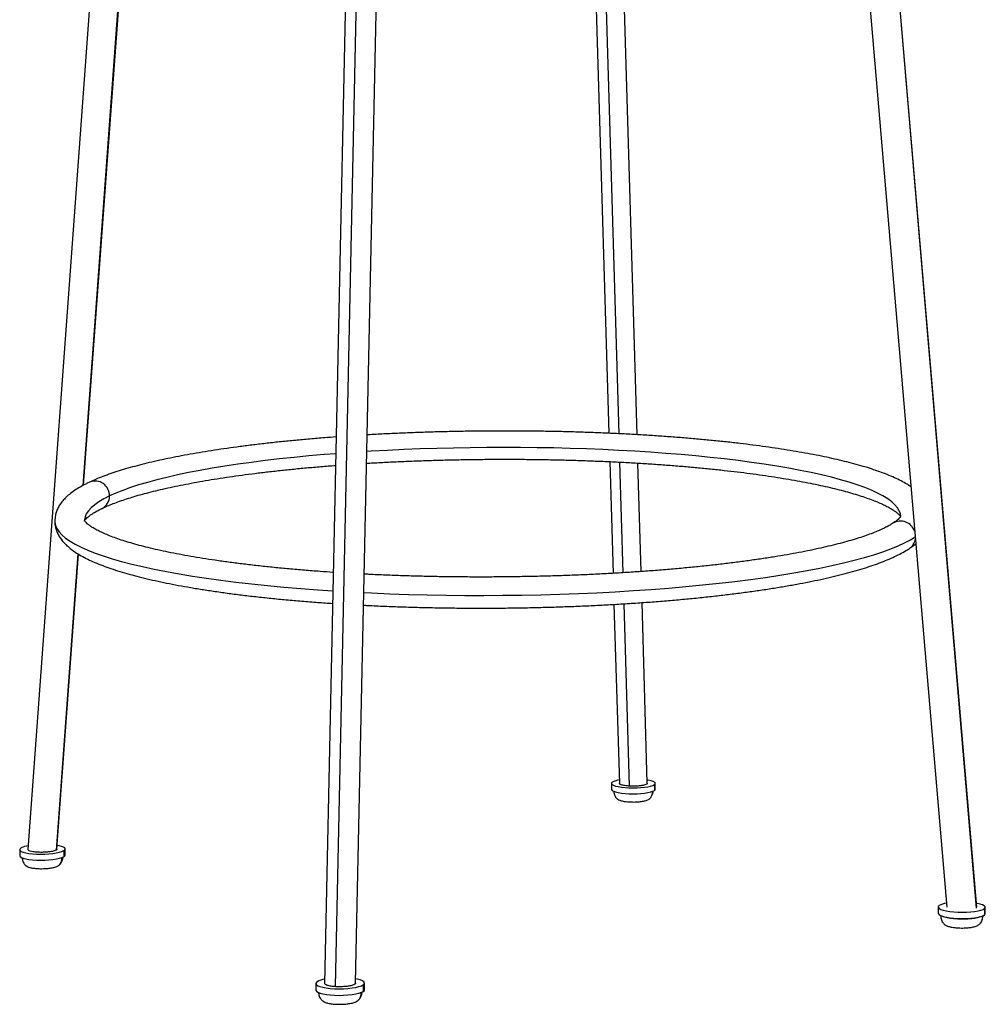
# Model space of a CAD drawing. Header units: millimetres. Extents: x -192 to 196, y 24 to 844.
# Tile 1 of 2: x -192 to 196, y 24 to 420. Entities that reach past the tile are written whole.
import ezdxf

# ---------------------------------------------------------------- set-up
doc = ezdxf.new("R2010")
doc.units = ezdxf.units.MM

msp = doc.modelspace()

# ---------------------------------------------------------------- linework, layer by layer
at = {"color": 7, "linetype": 'Continuous', "lineweight": 25}
for p, q in [((-156.16, 532.66), (-188.69, 86.48)), ((-144.71, 531.59), (-166.63, 232.8)), ((-166.28, 232.99), (-144.36, 531.79)), ((141.51, 524.99), (180.94, 63.32)), ((153.41, 525.9), (192.83, 62.93)), ((193.02, 63.28), (153.63, 526.03)), ((-59.17, 515.3), (-69.32, 32.62)), ((-54.89, 515.17), (-65.08, 31.31)), ((-56.84, 32.72), (-46.66, 515.04)), ((56.38, 253.28), (50.06, 469.24)), ((38.76, 463.92), (45.04, 253.86)), ((42.75, 465.55), (49.03, 253.67)), ((45.38, 242.46), (46.72, 197.52)), ((49.37, 242.26), (50.69, 197.76)), ((57.99, 198.24), (56.72, 241.86)), ((-168.64, 205.42), (-177.38, 86.21)), ((-177.01, 86.62), (-168.31, 205.23)), ((47.09, 185.03), (49.24, 113.05)), ((51.06, 185.27), (53.24, 111.96)), ((60.48, 113.08), (58.36, 185.76)), ((46.03, 113.05), (46.04, 110.68)), ((63.32, 112.56), (63.33, 110.19)), ((63.7, 110.71), (63.69, 113.08)), ((-192, 86.4), (-191.98, 83.95)), ((-174.28, 86.01), (-174.26, 83.56)), ((-173.68, 84.25), (-173.71, 86.7)), ((177.55, 63.36), (177.55, 60.82)), ((196.17, 62.71), (196.17, 60.18)), ((196.47, 60.69), (196.47, 63.23)), ((-72.88, 32.58), (-72.86, 29.96)), ((-53.78, 32.04), (-53.76, 29.42)), ((-53.26, 30.13), (-53.27, 32.76))]:
    msp.add_line(p, q, dxfattribs=at)
at = {"color": 7, "linetype": 'Continuous', "lineweight": 25, "flags": 128}
for points in [[(-64.84, 245.63), (-69.52, 245.26), (-75.64, 244.72), (-81.63, 244.13), (-87.49, 243.51), (-93.22, 242.84), (-98.79, 242.13), (-104.2, 241.39), (-109.44, 240.6), (-114.5, 239.78), (-119.37, 238.92), (-124.05, 238.02), (-128.52, 237.09), (-132.77, 236.13), (-136.8, 235.14), (-140.6, 234.12), (-144.17, 233.08), (-147.48, 232), (-150.54, 230.9), (-153.35, 229.78), (-155.88, 228.64)], [(162.44, 220.34), (162.31, 221.47), (161.88, 222.7), (161.15, 223.91), (160.12, 225.12), (158.8, 226.31), (157.19, 227.49), (155.3, 228.65), (153.12, 229.8), (150.67, 230.92), (147.95, 232.02), (144.98, 233.09), (141.74, 234.14), (138.26, 235.17), (134.53, 236.16), (130.57, 237.12), (126.39, 238.05), (121.98, 238.95), (117.37, 239.81), (112.56, 240.63), (107.56, 241.42), (102.37, 242.16), (97.02, 242.87), (91.49, 243.54), (85.82, 244.16), (80, 244.74), (74.05, 245.28), (67.97, 245.77), (61.78, 246.22), (55.48, 246.63), (49.1, 246.98), (42.63, 247.29), (36.09, 247.55), (29.49, 247.77), (22.84, 247.94), (16.15, 248.06), (9.43, 248.13), (2.69, 248.15), (-4.06, 248.12), (-10.8, 248.05), (-17.53, 247.93), (-24.23, 247.76), (-30.89, 247.54), (-37.51, 247.28), (-44.07, 246.96), (-50.56, 246.61), (-52.32, 246.5)], [(-155.88, 228.64), (-158.14, 227.49), (-160.13, 226.31), (-161.83, 225.12), (-163.25, 223.92), (-164.37, 222.71), (-165.19, 221.49), (-165.72, 220.26), (-165.95, 219.03), (-165.96, 218.7)], [(-177.87, 218.43), (-177.85, 218.04), (-177.6, 216.77), (-177.04, 215.5), (-176.18, 214.24), (-175.01, 212.98), (-173.54, 211.73), (-171.76, 210.5), (-169.69, 209.27), (-167.31, 208.06), (-164.63, 206.87), (-161.66, 205.7), (-158.4, 204.55), (-154.85, 203.42), (-151.02, 202.32), (-146.91, 201.25), (-142.53, 200.21), (-137.89, 199.21), (-132.99, 198.23), (-127.85, 197.3), (-122.47, 196.41), (-116.85, 195.55), (-111.02, 194.74), (-104.98, 193.97), (-98.74, 193.25), (-92.31, 192.58), (-85.7, 191.96), (-78.94, 191.38), (-72.02, 190.86), (-66, 190.46)], [(-53.52, 189.76), (-50.49, 189.62), (-43.11, 189.31), (-35.64, 189.07), (-28.11, 188.87), (-20.52, 188.74), (-12.9, 188.67), (-5.26, 188.65), (2.39, 188.69), (10.04, 188.79), (17.66, 188.94), (25.24, 189.15), (32.77, 189.42), (40.23, 189.75), (47.6, 190.13), (54.89, 190.57), (62.05, 191.06), (69.1, 191.6), (76.01, 192.19), (82.76, 192.84), (89.35, 193.53), (95.76, 194.27), (101.99, 195.06), (108.01, 195.89), (113.83, 196.76), (119.42, 197.67), (124.79, 198.62), (129.91, 199.61), (134.79, 200.63), (139.41, 201.69), (143.76, 202.77), (147.85, 203.89), (151.66, 205.02), (155.18, 206.19), (158.42, 207.37), (161.37, 208.57), (164.02, 209.79), (166.37, 211.03), (168.23, 212.15)], [(46.41, 113.57), (46.09, 113.25), (46.06, 112.91), (46.33, 112.58), (46.89, 112.27), (47.73, 111.99), (48.81, 111.74), (50.09, 111.53), (51.54, 111.38), (53.11, 111.29), (54.73, 111.26), (56.36, 111.28), (57.94, 111.37), (59.41, 111.52), (60.72, 111.72), (61.84, 111.97), (62.72, 112.25), (63.32, 112.56)], [(63.32, 112.56), (63.64, 112.89), (63.66, 113.22), (63.39, 113.55), (62.82, 113.86), (61.98, 114.14), (60.9, 114.39), (60.44, 114.47)], [(46.04, 110.68), (46.07, 110.54), (46.34, 110.21), (46.9, 109.9), (47.74, 109.61), (48.82, 109.37), (50.1, 109.16), (51.55, 109.01), (53.12, 108.91), (54.74, 108.88), (56.37, 108.91), (57.94, 109), (59.42, 109.15), (60.73, 109.35), (61.85, 109.59), (62.72, 109.88), (63.33, 110.19)], [(63.33, 110.19), (63.65, 110.52), (63.7, 110.71)], [(-174.28, 86.01), (-173.84, 86.36), (-173.71, 86.72), (-173.89, 87.07), (-174.37, 87.4), (-175.14, 87.71), (-176.17, 87.97), (-176.91, 88.11)], [(-191.41, 87.1), (-191.86, 86.75), (-192, 86.39), (-191.83, 86.04), (-191.36, 85.7), (-190.59, 85.4), (-189.56, 85.13), (-188.3, 84.91), (-186.86, 84.75), (-185.27, 84.65), (-183.61, 84.61), (-181.91, 84.64), (-180.25, 84.74), (-178.68, 84.9), (-177.26, 85.11), (-176.02, 85.37), (-175.02, 85.68), (-174.28, 86.01)], [(-191.98, 83.95), (-191.98, 83.94), (-191.81, 83.59), (-191.33, 83.25), (-190.57, 82.95), (-189.54, 82.68), (-188.28, 82.46), (-186.83, 82.29), (-185.25, 82.19), (-183.58, 82.16), (-181.89, 82.19), (-180.23, 82.28), (-178.66, 82.44), (-177.23, 82.66), (-175.99, 82.92), (-174.99, 83.22), (-174.26, 83.56)], [(-174.26, 83.56), (-173.82, 83.91), (-173.68, 84.25)], [(177.86, 63.88), (177.57, 63.51), (177.61, 63.12), (177.96, 62.75), (178.62, 62.39), (179.57, 62.06), (180.78, 61.78), (182.2, 61.55), (183.78, 61.37), (185.47, 61.26), (187.22, 61.23), (188.96, 61.26), (190.63, 61.36), (192.18, 61.53), (193.55, 61.75), (194.7, 62.03), (195.58, 62.36), (196.17, 62.71)], [(196.17, 62.71), (196.45, 63.09), (196.41, 63.47), (196.04, 63.84), (195.37, 64.2), (194.42, 64.52), (193.21, 64.81), (192.89, 64.87)], [(177.55, 60.82), (177.61, 60.59), (177.96, 60.22), (178.62, 59.86), (179.57, 59.53), (180.78, 59.24), (182.2, 59.01), (183.78, 58.83), (185.47, 58.73), (187.22, 58.69), (188.96, 58.72), (190.63, 58.82), (192.18, 58.99), (193.55, 59.22), (194.69, 59.5), (195.58, 59.82), (196.17, 60.18)], [(196.17, 60.18), (196.45, 60.56), (196.47, 60.69)], [(-72.36, 33.31), (-72.78, 32.9), (-72.87, 32.49), (-72.63, 32.09), (-72.06, 31.7), (-71.19, 31.35), (-70.04, 31.04), (-68.65, 30.79), (-67.07, 30.6), (-65.35, 30.48), (-63.55, 30.44), (-61.74, 30.48), (-59.97, 30.58), (-58.31, 30.77), (-56.82, 31.01), (-55.54, 31.31), (-54.51, 31.66), (-53.78, 32.04)], [(-53.78, 32.04), (-53.37, 32.45), (-53.29, 32.86), (-53.54, 33.26), (-54.11, 33.65), (-54.99, 34), (-56.14, 34.3), (-56.8, 34.43)], [(-72.86, 29.96), (-72.85, 29.87), (-72.61, 29.46), (-72.04, 29.07), (-71.17, 28.72), (-70.02, 28.41), (-68.63, 28.16), (-67.05, 27.97), (-65.33, 27.85), (-63.53, 27.81), (-61.72, 27.84), (-59.96, 27.95), (-58.3, 28.14), (-56.8, 28.38), (-55.52, 28.68), (-54.49, 29.03), (-53.76, 29.42)], [(-53.76, 29.42), (-53.35, 29.82), (-53.26, 30.13)]]:
    msp.add_lwpolyline(points, dxfattribs=at)
at = {"color": 7, "linetype": 'Continuous', "lineweight": 25}
for centre, radius, start, end in [((-161.68, 228.85), 5.8, 357.9725, 112.0713), ((-161.28, 228.47), 5.4, 296.7384, 1.9039), ((162.37, 212.52), 5.98, 18.6423, 120.8077), ((162.81, 212.17), 5.6, 303.8434, 349.402), ((50.39, 105.68), 8.83, 97.7521, 116.7642), ((-187.15, 78.26), 9.81, 98.3974, 115.7075), ((181.86, 57.03), 7.93, 97.65, 120.3035), ((-67.65, 24.37), 10.1, 99.3245, 117.8118)]:
    msp.add_arc(centre, radius, start, end, dxfattribs=at)
for points, knots in [([(166.5, 232.36), (166.01, 232.69), (164.8, 233.51), (162.61, 234.71), (159.96, 236), (157.09, 237.22), (154.02, 238.39), (150.76, 239.49), (147.32, 240.56), (143.68, 241.58), (139.85, 242.56), (135.84, 243.51), (131.65, 244.41), (127.29, 245.29), (122.75, 246.12), (118.05, 246.92), (113.19, 247.68), (108.18, 248.41), (103.02, 249.1), (97.72, 249.75), (92.29, 250.37), (86.73, 250.95), (81.05, 251.48), (75.27, 251.98), (69.38, 252.44), (63.4, 252.86), (57.33, 253.24), (51.18, 253.57), (44.96, 253.87), (38.69, 254.12), (32.35, 254.34), (25.98, 254.51), (19.56, 254.64), (13.12, 254.72), (6.66, 254.77), (0.19, 254.77), (-6.29, 254.73), (-12.75, 254.65), (-19.21, 254.52), (-25.64, 254.36), (-32.04, 254.15), (-38.4, 253.9), (-44.7, 253.61), (-49.3, 253.37), (-51.77, 253.22), (-52.18, 253.19)], [0, 0, 0, 0, 0.017284, 0.043008, 0.068615, 0.09389, 0.118836, 0.143505, 0.167954, 0.192227, 0.216363, 0.240389, 0.264328, 0.288195, 0.312004, 0.335765, 0.359487, 0.383175, 0.406836, 0.430473, 0.454089, 0.477689, 0.501274, 0.524846, 0.548407, 0.571959, 0.595503, 0.619041, 0.642572, 0.666098, 0.68962, 0.713139, 0.736655, 0.760169, 0.783681, 0.807192, 0.830703, 0.854214, 0.877725, 0.901237, 0.924751, 0.948268, 0.971786, 0.995309, 1, 1, 1, 1]), ([(-64.7, 252.37), (-66.23, 252.26), (-69.78, 252), (-75.24, 251.54), (-81.09, 251.01), (-86.83, 250.44), (-92.45, 249.84), (-97.96, 249.19), (-103.33, 248.51), (-108.57, 247.79), (-113.67, 247.04), (-118.61, 246.25), (-123.4, 245.43), (-128.03, 244.57), (-132.49, 243.68), (-136.77, 242.76), (-140.87, 241.8), (-144.79, 240.81), (-148.52, 239.79), (-152.05, 238.73), (-155.39, 237.64), (-158.53, 236.5), (-161.37, 235.36), (-163.07, 234.59), (-163.86, 234.23)], [0, 0, 0, 0, 0.034675, 0.080312, 0.125965, 0.171634, 0.217325, 0.263038, 0.30878, 0.354553, 0.400363, 0.446216, 0.49212, 0.538084, 0.58412, 0.630241, 0.676465, 0.722813, 0.769315, 0.816006, 0.862932, 0.910153, 0.957748, 1, 1, 1, 1]), ([(-52.42, 241.78), (-51.56, 241.84), (-48.66, 242.01), (-43.65, 242.28), (-37.42, 242.57), (-31.13, 242.81), (-24.8, 243.02), (-18.44, 243.18), (-12.06, 243.3), (-5.66, 243.38), (0.75, 243.42), (7.15, 243.41), (13.54, 243.36), (19.9, 243.27), (26.24, 243.14), (32.54, 242.96), (38.79, 242.74), (44.98, 242.48), (51.11, 242.18), (57.16, 241.84), (63.13, 241.46), (69, 241.03), (74.78, 240.57), (80.44, 240.07), (85.99, 239.53), (91.41, 238.95), (96.7, 238.34), (101.84, 237.69), (106.83, 237), (111.65, 236.29), (116.31, 235.54), (120.79, 234.76), (125.09, 233.95), (129.19, 233.12), (133.09, 232.26), (136.78, 231.38), (140.26, 230.47), (143.5, 229.55), (146.51, 228.62), (149.28, 227.68), (151.8, 226.74), (154.06, 225.81), (156.05, 224.88), (157.76, 223.99), (159.21, 223.13), (160.37, 222.33), (161.25, 221.62), (161.87, 221.01), (162.24, 220.57), (162.33, 220.42), (162.36, 220.36)], [0, 0, 0, 0, 0.00927, 0.03097, 0.052674, 0.074382, 0.096093, 0.117806, 0.139522, 0.161238, 0.182955, 0.204672, 0.226389, 0.248105, 0.269819, 0.291531, 0.313241, 0.334947, 0.356649, 0.378347, 0.400039, 0.421725, 0.443403, 0.465073, 0.486732, 0.508381, 0.530016, 0.551635, 0.573237, 0.594818, 0.616375, 0.637904, 0.6594, 0.680856, 0.702265, 0.723619, 0.744905, 0.766111, 0.787219, 0.808207, 0.829051, 0.849718, 0.870171, 0.890369, 0.910266, 0.92982, 0.949009, 0.967846, 0.986431, 1, 1, 1, 1]), ([(-158.85, 223.64), (-158.48, 223.81), (-157.46, 224.3), (-155.58, 225.1), (-153.14, 226.05), (-150.44, 227.01), (-147.5, 227.96), (-144.33, 228.9), (-140.92, 229.84), (-137.3, 230.75), (-133.46, 231.65), (-129.41, 232.53), (-125.17, 233.38), (-120.74, 234.21), (-116.12, 235.01), (-111.34, 235.78), (-106.4, 236.51), (-101.29, 237.22), (-96.05, 237.89), (-90.66, 238.53), (-85.15, 239.13), (-79.51, 239.7), (-73.76, 240.22), (-68.9, 240.64), (-65.93, 240.86), (-64.94, 240.93)], [0, 0, 0, 0, 0.024124, 0.067368, 0.110991, 0.155061, 0.199501, 0.244246, 0.289242, 0.334445, 0.379819, 0.425334, 0.470967, 0.516698, 0.562512, 0.608396, 0.654339, 0.700332, 0.746369, 0.792442, 0.838547, 0.884679, 0.930835, 0.977012, 1, 1, 1, 1]), ([(-163.86, 234.23), (-164.3, 234.01), (-165.64, 233.37), (-167.71, 232.25), (-170, 230.83), (-171.98, 229.35), (-173.65, 227.84), (-175, 226.33), (-176.07, 224.81), (-176.89, 223.25), (-177.48, 221.61), (-177.83, 219.99), (-177.84, 218.92), (-177.85, 218.45)], [0, 0, 0, 0, 0.057283, 0.173281, 0.29046, 0.408989, 0.513737, 0.610047, 0.698055, 0.779487, 0.85632, 0.93809, 1, 1, 1, 1]), ([(-165.97, 218.53), (-165.97, 218.53), (-165.97, 218.51), (-165.9, 218.68), (-165.65, 219.05), (-165.17, 219.6), (-164.45, 220.25), (-163.5, 220.99), (-162.29, 221.79), (-160.83, 222.64), (-159.62, 223.26), (-158.94, 223.6), (-158.85, 223.64)], [0, 0, 0, 0, 0.050779, 0.164032, 0.284484, 0.399594, 0.514033, 0.629402, 0.746696, 0.8662, 0.983262, 1, 1, 1, 1]), ([(-177.85, 218.45), (-177.85, 218.33), (-177.89, 217.63), (-177.68, 216.35), (-177.24, 214.69), (-176.54, 213.09), (-175.61, 211.55), (-174.43, 210.06), (-172.97, 208.58), (-171.21, 207.11), (-169.11, 205.65), (-166.69, 204.24), (-163.98, 202.87), (-161.03, 201.57), (-157.85, 200.33), (-154.45, 199.14), (-150.82, 198), (-146.97, 196.91), (-142.9, 195.85), (-138.61, 194.84), (-134.1, 193.86), (-129.39, 192.92), (-124.47, 192.03), (-119.34, 191.17), (-114.02, 190.35), (-108.52, 189.57), (-102.84, 188.84), (-96.98, 188.15), (-90.97, 187.5), (-84.8, 186.9), (-78.48, 186.35), (-72.26, 185.86), (-68.08, 185.57), (-66.1, 185.44)], [0, 0, 0, 0, 0.005197, 0.029538, 0.053918, 0.078902, 0.105119, 0.133212, 0.163758, 0.197038, 0.232683, 0.269655, 0.306807, 0.343561, 0.379849, 0.415724, 0.451261, 0.48653, 0.521585, 0.556472, 0.591222, 0.625863, 0.660414, 0.694892, 0.729309, 0.763676, 0.798, 0.832288, 0.866545, 0.900777, 0.934987, 0.969178, 1, 1, 1, 1]), ([(-65.84, 197.92), (-67.62, 198.04), (-71.55, 198.3), (-77.49, 198.76), (-83.66, 199.29), (-89.68, 199.87), (-95.54, 200.48), (-101.23, 201.14), (-106.73, 201.84), (-112.05, 202.57), (-117.15, 203.33), (-122.05, 204.14), (-126.73, 204.97), (-131.17, 205.83), (-135.38, 206.71), (-139.35, 207.62), (-143.06, 208.55), (-146.51, 209.49), (-149.69, 210.45), (-152.6, 211.41), (-155.23, 212.37), (-157.57, 213.32), (-159.62, 214.25), (-161.37, 215.16), (-162.82, 216.01), (-163.98, 216.81), (-164.86, 217.51), (-165.46, 218.11), (-165.81, 218.55), (-165.97, 218.81), (-165.97, 218.83), (-165.97, 218.84)], [0, 0, 0, 0, 0.030049, 0.066442, 0.102818, 0.139176, 0.175511, 0.211821, 0.248101, 0.284347, 0.320552, 0.356708, 0.392809, 0.428842, 0.464796, 0.500654, 0.536396, 0.572, 0.607435, 0.642663, 0.677641, 0.712313, 0.746615, 0.780472, 0.813808, 0.846555, 0.878676, 0.910213, 0.941363, 0.972518, 1, 1, 1, 1]), ([(162.45, 220.5), (162.46, 220.5), (162.46, 220.53), (162.41, 220.38), (162.19, 220.06), (161.76, 219.56), (161.07, 218.92), (160.24, 218.27), (159.58, 217.83), (159.31, 217.65)], [0, 0, 0, 0, 0.051925, 0.218606, 0.378422, 0.547272, 0.714531, 0.882711, 1, 1, 1, 1]), ([(159.31, 217.65), (159.05, 217.49), (158.35, 217.04), (156.98, 216.28), (155.13, 215.37), (153, 214.42), (150.58, 213.46), (147.87, 212.49), (144.89, 211.51), (141.63, 210.54), (138.11, 209.57), (134.33, 208.62), (130.29, 207.68), (126.01, 206.77), (121.5, 205.88), (116.76, 205.01), (111.8, 204.18), (106.62, 203.37), (101.25, 202.6), (95.69, 201.87), (89.95, 201.17), (84.04, 200.51), (77.97, 199.89), (71.75, 199.31), (65.39, 198.78), (58.91, 198.29), (52.32, 197.85), (45.62, 197.45), (38.84, 197.1), (31.98, 196.8), (25.06, 196.55), (18.09, 196.35), (11.08, 196.2), (4.05, 196.09), (-3, 196.04), (-10.04, 196.04), (-17.06, 196.09), (-24.06, 196.19), (-31.02, 196.34), (-37.92, 196.54), (-44.75, 196.8), (-49.9, 197.02), (-52.74, 197.17), (-53.37, 197.2)], [0, 0, 0, 0, 0.013287, 0.036203, 0.059427, 0.083027, 0.106952, 0.131153, 0.155582, 0.180201, 0.204976, 0.229878, 0.254885, 0.279979, 0.305145, 0.330371, 0.355647, 0.380964, 0.406318, 0.431701, 0.45711, 0.482541, 0.50799, 0.533455, 0.558934, 0.584424, 0.609924, 0.635433, 0.660949, 0.68647, 0.711997, 0.737527, 0.763061, 0.788596, 0.814133, 0.83967, 0.865207, 0.890743, 0.916276, 0.941806, 0.967333, 0.992855, 1, 1, 1, 1]), ([(-53.63, 184.71), (-53.09, 184.68), (-50.3, 184.53), (-45.16, 184.31), (-38.23, 184.05), (-31.22, 183.84), (-24.17, 183.68), (-17.07, 183.58), (-9.95, 183.53), (-2.82, 183.53), (4.32, 183.58), (11.45, 183.69), (18.55, 183.85), (25.62, 184.05), (32.64, 184.32), (39.59, 184.63), (46.48, 184.99), (53.28, 185.4), (59.99, 185.86), (66.58, 186.37), (73.06, 186.92), (79.41, 187.52), (85.62, 188.17), (91.68, 188.86), (97.57, 189.6), (103.3, 190.37), (108.86, 191.19), (114.22, 192.04), (119.4, 192.94), (124.37, 193.87), (129.13, 194.84), (133.69, 195.84), (138.02, 196.88), (142.14, 197.95), (146.03, 199.06), (149.69, 200.21), (153.13, 201.4), (156.33, 202.62), (159.32, 203.9), (162.07, 205.24), (164.26, 206.45), (165.48, 207.24), (165.93, 207.53)], [0, 0, 0, 0, 0.006075, 0.03155, 0.057019, 0.082483, 0.107943, 0.1334, 0.158854, 0.184308, 0.209761, 0.235214, 0.260668, 0.286123, 0.311581, 0.337042, 0.362507, 0.387978, 0.413454, 0.438938, 0.464431, 0.489935, 0.51545, 0.54098, 0.566526, 0.592091, 0.617679, 0.643293, 0.668939, 0.694622, 0.72035, 0.746131, 0.771977, 0.797901, 0.823923, 0.850065, 0.876357, 0.902837, 0.929555, 0.956565, 0.983925, 1, 1, 1, 1]), ([(165.93, 207.53), (166.3, 207.78), (167.2, 208.38), (168, 209.04), (168.46, 209.43)], [0, 0, 0, 0, 0.411553, 1, 1, 1, 1]), ([(53.24, 111.96), (52.74, 112), (51.62, 112.09), (50.33, 112.34), (49.52, 112.66), (49.17, 112.9), (49.26, 113.03), (49.27, 113.04)], [0, 0, 0, 0, 0.223569, 0.506558, 0.730537, 0.977811, 1, 1, 1, 1]), ([(60.46, 113.08), (60.42, 112.97), (60.35, 112.73), (59.52, 112.4), (58.29, 112.14), (56.7, 111.96), (54.94, 111.89), (53.76, 111.94), (53.24, 111.96)], [0, 0, 0, 0, 0.159582, 0.33656, 0.504334, 0.656303, 0.84831, 1, 1, 1, 1]), ([(46.99, 109.89), (47.05, 109.42), (47.15, 108.46), (47.74, 107.47), (48.25, 106.94), (48.6, 106.66), (49.12, 106.35), (50.04, 106.02), (51.52, 105.74), (53.46, 105.57), (55.35, 105.55), (57.1, 105.64), (58.64, 105.84), (60.19, 106.18), (60.84, 106.52), (61.2, 106.7)], [0, 0, 0, 0, 0.071481, 0.146546, 0.171691, 0.19109, 0.225339, 0.311741, 0.415158, 0.516491, 0.627758, 0.700351, 0.785821, 0.885282, 1, 1, 1, 1]), ([(62.52, 109.82), (62.5, 109.48), (62.44, 108.65), (62.06, 107.69), (61.59, 107.01), (61.31, 106.8), (61.19, 106.71)], [0, 0, 0, 0, 0.292141, 0.693443, 0.871278, 1, 1, 1, 1]), ([(61.63, 107.13), (61.73, 107.22), (62.11, 107.57), (62.5, 108.43), (62.8, 109.31), (62.82, 109.84), (62.83, 109.96)], [0, 0, 0, 0, 0.125062, 0.489115, 0.877857, 1, 1, 1, 1]), ([(-177.38, 86.21), (-177.62, 86.1), (-178.15, 85.85), (-179.53, 85.57), (-181.24, 85.38), (-183.05, 85.3), (-184.94, 85.35), (-186.61, 85.53), (-187.81, 85.8), (-188.58, 86.12), (-188.62, 86.36), (-188.64, 86.49)], [0, 0, 0, 0, 0.101331, 0.229595, 0.331112, 0.443188, 0.561412, 0.679636, 0.791712, 0.893229, 1, 1, 1, 1]), ([(-177.06, 86.62), (-177.05, 86.6), (-176.96, 86.46), (-177.19, 86.32), (-177.38, 86.21)], [0, 0, 0, 0, 0.165654, 1, 1, 1, 1]), ([(-175.08, 83.23), (-175.1, 82.85), (-175.15, 81.99), (-175.52, 80.96), (-176.03, 80.27), (-176.33, 79.97), (-176.51, 79.89), (-176.53, 79.88)], [0, 0, 0, 0, 0.287875, 0.667827, 0.836201, 0.98425, 1, 1, 1, 1]), ([(-176.03, 80.3), (-175.91, 80.4), (-175.46, 80.75), (-174.99, 81.69), (-174.63, 82.69), (-174.6, 83.32), (-174.59, 83.51)], [0, 0, 0, 0, 0.119646, 0.465659, 0.839333, 1, 1, 1, 1]), ([(-190.98, 83.15), (-190.93, 82.66), (-190.84, 81.88), (-190.38, 80.99), (-189.99, 80.43), (-189.63, 80.08), (-189.26, 79.79), (-188.73, 79.5), (-187.84, 79.19), (-186.48, 78.93), (-185, 78.79), (-183.63, 78.74), (-182.38, 78.75), (-180.91, 78.83), (-179.29, 79.02), (-177.64, 79.36), (-176.91, 79.7), (-176.53, 79.87)], [0, 0, 0, 0, 0.074522, 0.1196823, 0.1548959, 0.1817079, 0.2020938, 0.2362158, 0.3159606, 0.409562, 0.5080463, 0.5602453, 0.6223496, 0.6966611, 0.7837678, 0.8845545, 1, 1, 1, 1]), ([(178.52, 59.9), (178.59, 59.31), (178.71, 58.18), (179.38, 57.03), (179.94, 56.44), (180.33, 56.13), (180.91, 55.79), (181.95, 55.42), (183.59, 55.09), (185.72, 54.89), (187.75, 54.87), (189.63, 54.98), (191.3, 55.21), (192.97, 55.64), (193.66, 56.08), (194.04, 56.32)], [0, 0, 0, 0, 0.0824772, 0.1560105, 0.180936, 0.2004826, 0.2354361, 0.3214196, 0.422666, 0.5217062, 0.630451, 0.7016923, 0.7860504, 0.8849424, 1, 1, 1, 1]), ([(179.47, 59.61), (179.51, 59.6), (179.77, 59.47), (180.54, 59.25), (181.77, 58.99), (183.22, 58.78), (184.82, 58.64), (186.5, 58.57), (188.2, 58.58), (189.85, 58.65), (191.4, 58.8), (192.76, 59.01), (193.79, 59.23), (194.23, 59.4), (194.39, 59.46)], [0, 0, 0, 0, 0.013897, 0.107016, 0.200217, 0.293336, 0.386537, 0.479656, 0.572857, 0.665976, 0.759177, 0.852296, 0.945498, 1, 1, 1, 1]), ([(195.34, 59.93), (195.3, 59.41), (195.24, 58.38), (194.77, 57.22), (194.32, 56.56), (194.08, 56.38), (194.02, 56.33)], [0, 0, 0, 0, 0.389177, 0.771938, 0.941558, 1, 1, 1, 1]), ([(194.44, 56.78), (194.53, 56.89), (194.89, 57.28), (195.36, 58.31), (195.44, 59.26), (195.48, 59.82)], [0, 0, 0, 0, 0.129657, 0.481685, 1, 1, 1, 1]), ([(-65.08, 31.31), (-65.63, 31.36), (-66.86, 31.47), (-68.25, 31.78), (-69.08, 32.18), (-69.42, 32.47), (-69.31, 32.62), (-69.31, 32.62)], [0, 0, 0, 0, 0.227437, 0.515322, 0.743176, 0.994728, 1, 1, 1, 1]), ([(-56.85, 32.73), (-56.91, 32.57), (-57.03, 32.26), (-58.03, 31.84), (-59.44, 31.52), (-61.24, 31.31), (-63.2, 31.22), (-64.51, 31.28), (-65.08, 31.31)], [0, 0, 0, 0, 0.17001, 0.344793, 0.510485, 0.660568, 0.850192, 1, 1, 1, 1]), ([(-71.79, 29), (-71.73, 28.5), (-71.64, 27.67), (-71.15, 26.72), (-70.72, 26.12), (-70.28, 25.68), (-69.87, 25.38), (-69.27, 25.05), (-68.31, 24.71), (-66.8, 24.42), (-65.19, 24.25), (-63.71, 24.2), (-62.37, 24.21), (-60.78, 24.3), (-59.04, 24.54), (-57.28, 24.94), (-56.51, 25.36), (-56.1, 25.57)], [0, 0, 0, 0, 0.071029, 0.115934, 0.151234, 0.178537, 0.208952, 0.236479, 0.317821, 0.409917, 0.507306, 0.559122, 0.620855, 0.694901, 0.782016, 0.8833, 1, 1, 1, 1]), ([(-54.66, 29), (-54.68, 28.62), (-54.74, 27.72), (-55.16, 26.66), (-55.67, 25.91), (-55.98, 25.68), (-56.1, 25.58)], [0, 0, 0, 0, 0.288869, 0.692026, 0.870684, 1, 1, 1, 1]), ([(-55.63, 26.03), (-55.51, 26.14), (-55.06, 26.55), (-54.6, 27.53), (-54.27, 28.52), (-54.24, 29.12), (-54.23, 29.26)], [0, 0, 0, 0, 0.135725, 0.4957, 0.879924, 1, 1, 1, 1])]:
    msp.add_open_spline(points, degree=3, knots=knots, dxfattribs=at)

doc.saveas('drawing.dxf')
